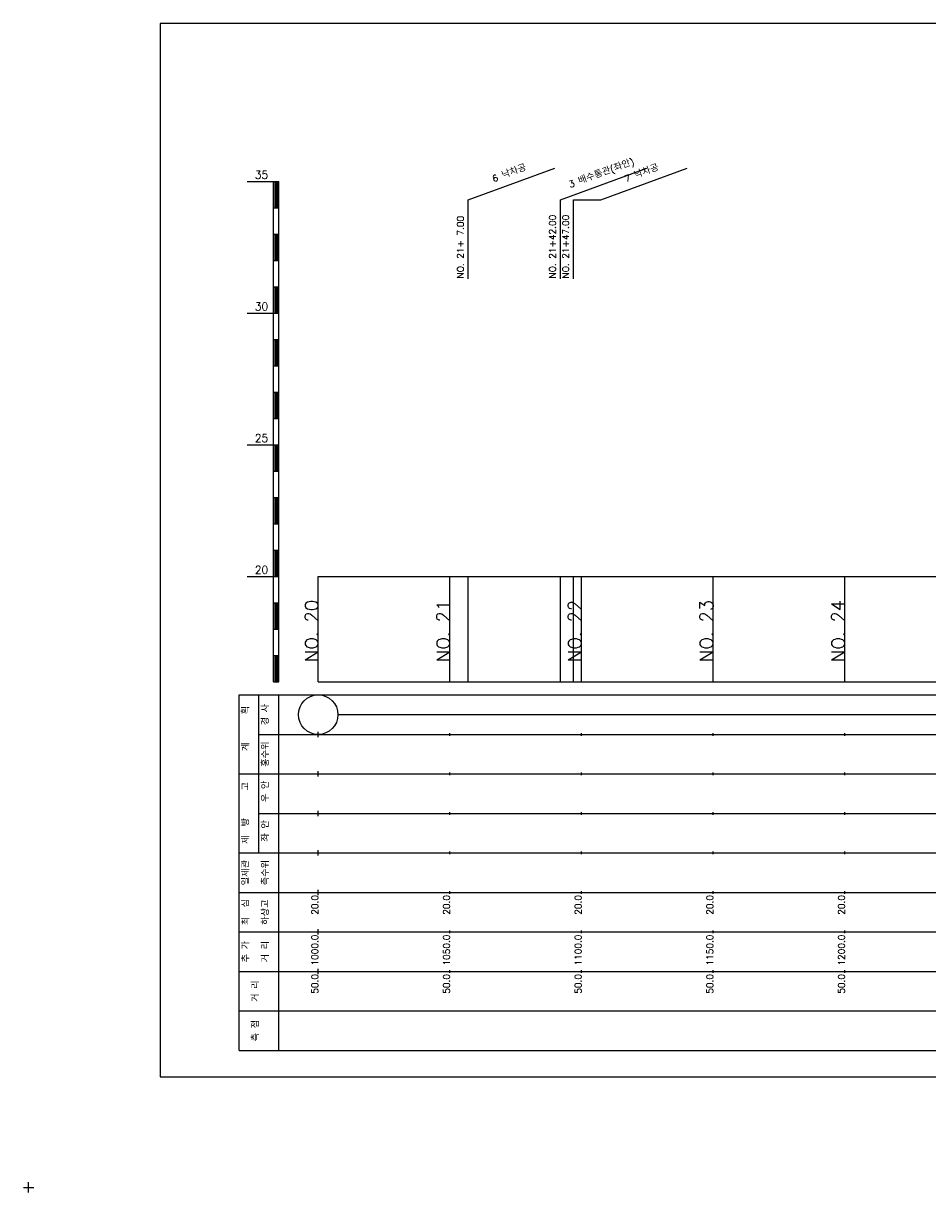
# Model space of a CAD drawing. Extents: x -2 to 685, y -2 to 1934.
# Tile 5 of 8: x -2 to 342, y 964 to 1408. Entities that reach past the tile are written whole.
import ezdxf
from ezdxf.enums import TextEntityAlignment as Align

# ---------------------------------------------------------------- set-up
doc = ezdxf.new("R2010")
doc.units = 0
doc.header["$LTSCALE"] = 5
for name, color, linetype in [('BOX', 5, 'CONTINUOUS'), ('DT1', 3, 'CONTINUOUS'), ('LT1', 4, 'CONTINUOUS'), ('ST1', 7, 'CONTINUOUS')]:
    doc.layers.add(name, color=color, linetype=linetype)
doc.styles.add('GHS', font='ROMANS.shx', dxfattribs={"bigfont": 'GHS.shx'})

msp = doc.modelspace()

# ---------------------------------------------------------------- linework, layer by layer
at = {"layer": 'BOX'}
msp.add_lwpolyline([(50, 1008), (650, 1008), (650, 1408), (50, 1408), (50, 1008)], dxfattribs=at)
at = {"layer": 'DT1', "linetype": 'CONTINUOUS'}
msp.add_line((207, 1341), (217.31, 1341), dxfattribs=at)
at = {"layer": 'DT1'}
for p, q in [((110, 1189.08), (110, 1191.08)), ((160, 1189.58), (160, 1190.58)), ((210, 1189.58), (210, 1190.58)), ((260, 1189.58), (260, 1190.58)), ((310, 1189.58), (310, 1190.58))]:
    msp.add_line(p, q, dxfattribs=at)
at = {"layer": 'LT1', "linetype": 'CONTINUOUS'}
for p, q in [((167, 1341), (199.89, 1352.97)), ((202, 1341), (234.89, 1352.97)), ((217.31, 1341), (250.2, 1352.97)), ((167, 1311), (167, 1341)), ((202, 1311), (202, 1341)), ((207, 1311), (207, 1341))]:
    msp.add_line(p, q, dxfattribs=at)
at = {"layer": 'LT1'}
for p, q in [((83, 1348), (93, 1348)), ((93, 1158), (93, 1348)), ((93, 1348), (95, 1348)), ((93.5, 1347.8), (93.5, 1338.2)), ((94, 1347.8), (94, 1338.2)), ((94.5, 1347.8), (94.5, 1338.2)), ((95, 1158), (95, 1348)), ((93, 1338), (95, 1338)), ((93, 1328), (95, 1328)), ((93.5, 1327.8), (93.5, 1318.2)), ((94, 1327.8), (94, 1318.2)), ((94.5, 1327.8), (94.5, 1318.2)), ((93, 1318), (95, 1318)), ((93, 1308), (95, 1308)), ((93.5, 1307.8), (93.5, 1298.2)), ((94, 1307.8), (94, 1298.2)), ((94.5, 1307.8), (94.5, 1298.2)), ((83, 1298), (93, 1298)), ((93, 1298), (95, 1298)), ((93, 1288), (95, 1288)), ((93.5, 1287.8), (93.5, 1278.2)), ((94, 1287.8), (94, 1278.2)), ((94.5, 1287.8), (94.5, 1278.2)), ((93, 1278), (95, 1278)), ((93, 1268), (95, 1268)), ((93.5, 1267.8), (93.5, 1258.2)), ((94, 1267.8), (94, 1258.2)), ((94.5, 1267.8), (94.5, 1258.2)), ((93, 1258), (95, 1258)), ((83, 1248), (93, 1248)), ((93, 1248), (95, 1248)), ((93.5, 1247.8), (93.5, 1238.2)), ((94, 1247.8), (94, 1238.2)), ((94.5, 1247.8), (94.5, 1238.2)), ((93, 1238), (95, 1238)), ((93, 1228), (95, 1228)), ((93.5, 1227.8), (93.5, 1218.2)), ((94, 1227.8), (94, 1218.2)), ((94.5, 1227.8), (94.5, 1218.2)), ((93, 1218), (95, 1218)), ((93, 1208), (95, 1208)), ((93.5, 1207.8), (93.5, 1198.2)), ((94, 1207.8), (94, 1198.2)), ((94.5, 1207.8), (94.5, 1198.2)), ((83, 1198), (93, 1198)), ((93, 1198), (95, 1198)), ((110, 1158), (110, 1198)), ((160, 1158), (160, 1198)), ((167, 1158), (167, 1198)), ((202, 1158), (202, 1198)), ((207, 1158), (207, 1198)), ((210, 1158), (210, 1198)), ((260, 1158), (260, 1198)), ((310, 1158), (310, 1198)), ((93, 1188), (95, 1188)), ((93.5, 1187.8), (93.5, 1178.2)), ((94, 1187.8), (94, 1178.2)), ((94.5, 1187.8), (94.5, 1178.2)), ((93, 1178), (95, 1178)), ((93, 1168), (95, 1168)), ((93.5, 1167.8), (93.5, 1158.2)), ((94, 1167.8), (94, 1158.2)), ((94.5, 1167.8), (94.5, 1158.2)), ((93, 1158), (95, 1158)), ((110, 1158), (610, 1158)), ((110, 1137), (110, 1139)), ((160, 1137.5), (160, 1138.5)), ((210, 1137.5), (210, 1138.5)), ((260, 1137.5), (260, 1138.5)), ((310, 1137.5), (310, 1138.5)), ((110, 1122), (110, 1124)), ((160, 1122.5), (160, 1123.5)), ((210, 1122.5), (210, 1123.5)), ((260, 1122.5), (260, 1123.5)), ((310, 1122.5), (310, 1123.5)), ((110, 1107), (110, 1109)), ((160, 1107.5), (160, 1108.5)), ((210, 1107.5), (210, 1108.5)), ((260, 1107.5), (260, 1108.5)), ((310, 1107.5), (310, 1108.5)), ((110, 1092), (110, 1094)), ((160, 1092.5), (160, 1093.5)), ((210, 1092.5), (210, 1093.5)), ((260, 1092.5), (260, 1093.5)), ((310, 1092.5), (310, 1093.5)), ((110, 1077), (110, 1079)), ((160, 1077.5), (160, 1078.5)), ((210, 1077.5), (210, 1078.5)), ((260, 1077.5), (260, 1078.5)), ((310, 1077.5), (310, 1078.5)), ((110, 1062), (110, 1064)), ((160, 1062.5), (160, 1063.5)), ((210, 1062.5), (210, 1063.5)), ((260, 1062.5), (260, 1063.5)), ((310, 1062.5), (310, 1063.5)), ((110, 1047), (110, 1049)), ((160, 1047.5), (160, 1048.5)), ((210, 1047.5), (210, 1048.5)), ((260, 1047.5), (260, 1048.5)), ((310, 1047.5), (310, 1048.5))]:
    msp.add_line(p, q, dxfattribs=at)
msp.add_lwpolyline([(110, 1198), (160, 1198), (210, 1198), (260, 1198), (310, 1198), (360, 1198), (410, 1198), (460, 1198), (510, 1198), (560, 1198), (610, 1198)], dxfattribs=at)
at = {"layer": 'ST1'}
for p, q in [((80, 1018), (80, 1153)), ((80, 1153), (623, 1153)), ((87.5, 1123), (87.5, 1153)), ((95, 1018), (95, 1153)), ((87.5, 1138), (623, 1138)), ((80, 1123), (623, 1123)), ((87.5, 1093), (87.5, 1123)), ((87.5, 1108), (623, 1108)), ((80, 1093), (623, 1093)), ((80, 1078), (623, 1078)), ((80, 1063), (623, 1063)), ((80, 1048), (623, 1048)), ((80, 1033), (623, 1033)), ((80, 1018), (623, 1018)), ((0, 964), (0, 968)), ((-2, 966), (2, 966))]:
    msp.add_line(p, q, dxfattribs=at)
at = {"layer": 'ST1', "linetype": 'CONTINUOUS'}
msp.add_line((117.5, 1145.5), (602.5, 1145.5), dxfattribs=at)
msp.add_circle((110, 1145.5), 7.5, dxfattribs=at)

# ---------------------------------------------------------------- texts
at = {"layer": 'DT1', "linetype": 'CONTINUOUS', "style": 'GHS'}
for s, rotation, p in [('6 낙차공', 20, (183, 1349.99)), ('3 배수통관(좌안)', 20, (218, 1349.99)), ('7 낙차공', 20, (233.31, 1349.99)), ('  획', 90, (83.75, 1145.5)), ('경 사', 90, (91.25, 1145.5)), ('   계', 90, (83.75, 1130.5)), ('홍수위', 90, (91.25, 1130.5)), (' 우 안', 90, (91.25, 1115.5)), ('   고', 90, (83.75, 1115.5)), (' 제  방', 90, (83.75, 1100.5)), (' 좌 안', 90, (91.25, 1100.5)), ('일제관', 90, (83.75, 1085.5)), ('측수위', 90, (91.25, 1085.5)), ('하상고', 90, (91.25, 1070.5)), ('최  심', 90, (83.75, 1070.5)), ('추 가', 90, (83.75, 1055.5)), ('거 리', 90, (91.25, 1055.5)), ('거 리', 90, (87.5, 1040.5)), ('측 점', 90, (87.5, 1025.5))]:
    msp.add_text(s, height=2.5, rotation=rotation, dxfattribs=at).set_placement(p, align=Align.CENTER)
at = {"layer": 'DT1', "style": 'GHS'}
for s, p in [('35', (91, 1349)), ('30', (91, 1299)), ('25', (91, 1249)), ('20', (91, 1199))]:
    msp.add_text(s, height=3, dxfattribs=at).set_placement(p, align=Align.RIGHT)
at = {"layer": 'DT1', "linetype": 'CONTINUOUS', "style": 'GHS'}
for s, p in [('NO. 21+ 7.00 ', (165.25, 1311.12)), ('NO. 21+42.00 ', (200.25, 1311.12)), ('NO. 21+47.00 ', (205.25, 1311.12))]:
    msp.add_text(s, height=2.5, rotation=90, dxfattribs=at).set_placement(p)
at = {"layer": 'DT1', "style": 'GHS'}
for s, height, p in [('NO. 20', 5, (110, 1189.08)), ('NO. 21', 5, (160, 1189.08)), ('NO. 22', 5, (210, 1189.08)), ('NO. 23', 5, (260, 1189.08)), ('NO. 24', 5, (310, 1189.08)), (' 20.0', 2.5, (110, 1077)), (' 20.0', 2.5, (160, 1077)), (' 20.0', 2.5, (210, 1077)), (' 20.0', 2.5, (260, 1077)), (' 20.0', 2.5, (310, 1077)), ('  1000.0', 2.5, (110, 1062)), ('  1050.0', 2.5, (160, 1062)), ('  1100.0', 2.5, (210, 1062)), ('  1150.0', 2.5, (260, 1062)), ('  1200.0', 2.5, (310, 1062)), ('  50.0', 2.5, (110, 1047)), ('  50.0', 2.5, (160, 1047)), ('  50.0', 2.5, (210, 1047)), ('  50.0', 2.5, (260, 1047)), ('  50.0', 2.5, (310, 1047))]:
    msp.add_text(s, height=height, rotation=90, dxfattribs=at).set_placement(p, align=Align.RIGHT)

doc.saveas('drawing.dxf')
